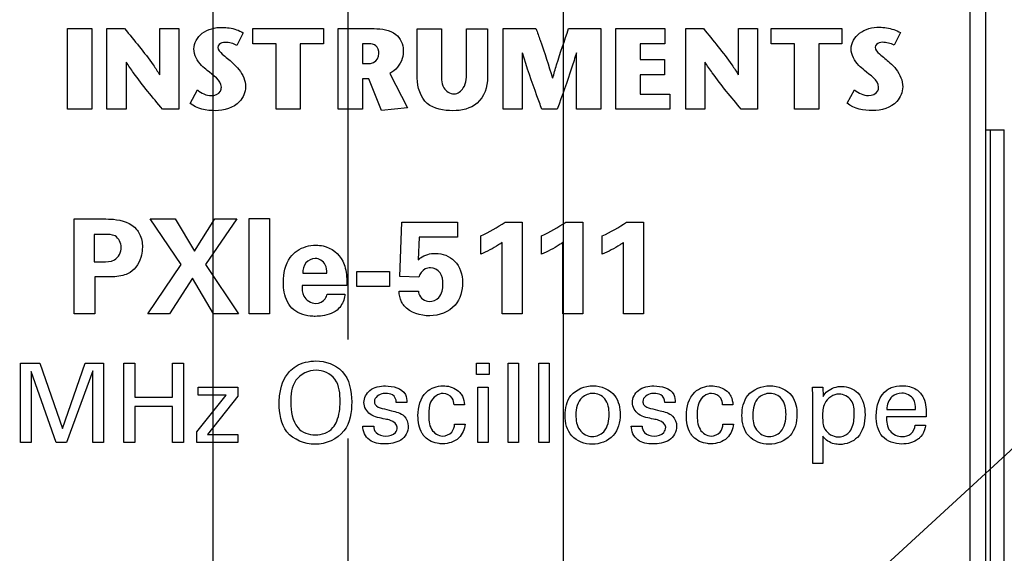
# Model space of a CAD drawing. Header units: inches. Extents: x 0 to 22, y 0 to 17.
# Tile 14 of 24: x 7.099 to 7.722, y 11.567 to 11.905. Entities that reach past the tile are written whole.
import ezdxf

# ---------------------------------------------------------------- set-up
doc = ezdxf.new("R2010")
doc.units = ezdxf.units.IN
doc.header["$LTSCALE"] = 1.21
doc.header["$MEASUREMENT"] = 0
doc.linetypes.add('CENTER', pattern=[0.6, 0.375, -0.075, 0.075, -0.075])
doc.layers.get('0').update_dxf_attribs({"linetype": 'CONTINUOUS'})
for name, color, linetype in [('DEFAULT_1', 7, 'CENTER'), ('DETAIL', 7, 'CONTINUOUS'), ('DIMENSIONS', 7, 'CONTINUOUS')]:
    doc.layers.add(name, color=color, linetype=linetype)
doc.styles.get("Standard").update_dxf_attribs({"font": 'txt', "width": 0.8})
doc.dimstyles.new('DIMSTYLE_1', dxfattribs={"dimtxt": 0.125, "dimasz": 0.18, "dimexe": 0.125, "dimexo": 0.0625, "dimgap": 0.03125, "dimtad": 0, "dimtih": 1, "dimtoh": 1, "dimzin": 0, "dimdsep": 46, "dimtxsty": 'STANDARD', "dimblk": '_FILLED', "dimblk1": '_FILLED', "dimblk2": '_FILLED', "dimcen": 0.09, "dimazin": 0, "dimtp": 0.01, "dimtm": 0.01, "dimtfac": 1, "dimtofl": 0, "dimtmove": 0, "dimatfit": 3, "dimldrblk": '_FILLED', "dimfxl": 1, "dimtolj": 1, "dimtzin": 0, "dimarcsym": 0})
doc.dimstyles.get("Standard").update_dxf_attribs({"dimtxt": 0.125, "dimasz": 0.18, "dimexe": 0.125, "dimexo": 0.0625, "dimgap": 0.09, "dimtad": 0, "dimtih": 1, "dimtoh": 1, "dimzin": 0, "dimdsep": 46, "dimtxsty": 'STANDARD', "dimblk": '_FILLED', "dimblk1": '_FILLED', "dimblk2": '_FILLED', "dimcen": 0.09, "dimazin": 0, "dimtol": 1, "dimtp": 0.02, "dimtm": 0.02, "dimtfac": 1, "dimtofl": 0, "dimtmove": 0, "dimatfit": 3, "dimldrblk": '_FILLED', "dimfxl": 1, "dimtolj": 1, "dimtzin": 0, "dimarcsym": 0})

# ---------------------------------------------------------------- blocks, each defined once
blk = doc.blocks.new('*D19')
at = {"layer": 'DIMENSIONS', "color": 2, "linetype": 'CONTINUOUS'}
for p, q in [((7.26952, 12.8752), (7.26952, 12.96272)), ((7.30709, 12.8149), (7.26952, 12.8752)), ((7.30709, 11.70244), (7.30709, 12.8149))]:
    blk.add_line(p, q, dxfattribs=at)
at = {"layer": 'DIMENSIONS', "color": 2, "linetype": 'CONTINUOUS', "insert": (7.20702, 13.02522), "char_height": 0.125, "width": 1.425, "attachment_point": 1, "rotation": 90, "line_spacing_factor": 0.9}
blk.add_mtext('2X 2.30{\\ftxt.shx;\\W1.000000;\\H0.125000; }[.091]', dxfattribs=at)
blk = doc.blocks.new('_FILLED')
at = {"color": 0, "linetype": 'BYBLOCK'}
blk.add_solid([(0, 0), (-1, 0.1736), (-1, -0.1736)], dxfattribs=at)
blk = doc.blocks.new('*D20')
at = {"layer": 'DIMENSIONS', "color": 2, "linetype": 'CONTINUOUS'}
for p, q in [((7.11274, 12.89028), (7.11274, 12.96272)), ((7.22166, 12.80887), (7.11274, 12.89028)), ((7.22166, 10.26524), (7.22166, 12.80887))]:
    blk.add_line(p, q, dxfattribs=at)
at = {"layer": 'DIMENSIONS', "color": 2, "linetype": 'CONTINUOUS', "insert": (7.05024, 13.02522), "char_height": 0.125, "width": 1.425, "attachment_point": 1, "rotation": 90, "line_spacing_factor": 0.9}
blk.add_mtext('2X 0.13{\\ftxt.shx;\\W1.000000;\\H0.125000; }[.005]', dxfattribs=at)
blk = doc.blocks.new('*D21')
at = {"layer": 'DIMENSIONS', "color": 2, "linetype": 'CONTINUOUS'}
blk.add_line((7.44331, 10.03925), (7.44331, 12.96272), dxfattribs=at)
at = {"layer": 'DIMENSIONS', "color": 2, "linetype": 'CONTINUOUS', "insert": (7.38081, 13.02522), "char_height": 0.125, "width": 1.425, "attachment_point": 1, "rotation": 90, "line_spacing_factor": 0.9}
blk.add_mtext('2X 5.76{\\ftxt.shx;\\W1.000000;\\H0.125000; }[.227]', dxfattribs=at)

msp = doc.modelspace()

# ---------------------------------------------------------------- linework, layer by layer
at = {"color": 7, "linetype": 'CONTINUOUS'}
for p, q in [((7.71037, 7.13731), (7.71037, 12.27522)), ((7.70054, 8.17572), (7.70054, 12.24572)), ((7.71037, 11.83522), (7.72209, 11.83522)), ((7.71331, 7.83522), (7.71331, 11.83522)), ((7.72192, 7.83522), (7.72192, 11.83522))]:
    msp.add_line(p, q, dxfattribs=at)
at = {"color": 40, "linetype": 'CONTINUOUS'}
for p, q in [((7.12944, 11.84825), (7.12944, 11.89928)), ((7.12944, 11.89928), (7.14482, 11.89928)), ((7.14482, 11.89928), (7.14482, 11.84825)), ((7.15445, 11.84825), (7.15445, 11.89928)), ((7.15445, 11.89928), (7.1656, 11.89928)), ((7.18779, 11.87005), (7.18779, 11.89928)), ((7.18779, 11.89928), (7.19989, 11.89928)), ((7.19989, 11.89928), (7.19989, 11.84825)), ((7.2406, 11.89667), (7.23667, 11.88864)), ((7.24665, 11.88973), (7.24665, 11.89928)), ((7.24665, 11.89928), (7.2915, 11.89928)), ((7.2915, 11.89928), (7.2915, 11.88973)), ((7.30064, 11.84825), (7.30064, 11.89928)), ((7.30064, 11.89928), (7.32339, 11.89928)), ((7.35069, 11.868), (7.35069, 11.89921)), ((7.35069, 11.89921), (7.36607, 11.89921)), ((7.36607, 11.89921), (7.36607, 11.87253)), ((7.38196, 11.87275), (7.38196, 11.89921)), ((7.38196, 11.89921), (7.39525, 11.89921)), ((7.39525, 11.89921), (7.39525, 11.86837)), ((7.40501, 11.84825), (7.40501, 11.89928)), ((7.40501, 11.89928), (7.42584, 11.89928)), ((7.44648, 11.89928), (7.46691, 11.89928)), ((7.46691, 11.89928), (7.46691, 11.84825)), ((7.47643, 11.84825), (7.47643, 11.89928)), ((7.47643, 11.89928), (7.50744, 11.89928)), ((7.50744, 11.89928), (7.50744, 11.88973)), ((7.52057, 11.84825), (7.52057, 11.89928)), ((7.52057, 11.89928), (7.53172, 11.89928)), ((7.55388, 11.87005), (7.55388, 11.89928)), ((7.55388, 11.89928), (7.566, 11.89928)), ((7.566, 11.89928), (7.566, 11.84825)), ((7.57455, 11.88973), (7.57455, 11.89928)), ((7.57455, 11.89928), (7.61939, 11.89928)), ((7.61939, 11.89928), (7.61939, 11.88973)), ((7.65636, 11.89673), (7.65243, 11.88871)), ((7.26139, 11.88973), (7.24665, 11.88973)), ((7.26139, 11.84825), (7.26139, 11.88973)), ((7.27676, 11.88973), (7.27676, 11.84825)), ((7.2915, 11.88973), (7.27676, 11.88973)), ((7.31602, 11.88973), (7.31602, 11.8772)), ((7.32011, 11.88973), (7.31602, 11.88973)), ((7.49184, 11.88973), (7.49184, 11.87967)), ((7.50744, 11.88973), (7.49184, 11.88973)), ((7.58928, 11.88973), (7.57455, 11.88973)), ((7.58928, 11.84825), (7.58928, 11.88973)), ((7.60466, 11.88973), (7.60466, 11.84825)), ((7.61939, 11.88973), (7.60466, 11.88973)), ((7.16655, 11.87815), (7.16655, 11.84825)), ((7.4171, 11.88398), (7.4171, 11.84825)), ((7.45153, 11.84825), (7.45153, 11.88398)), ((7.49184, 11.87967), (7.50706, 11.87967)), ((7.50706, 11.87967), (7.50706, 11.87012)), ((7.53266, 11.87815), (7.53266, 11.84825)), ((7.31602, 11.8772), (7.32041, 11.8772)), ((7.31602, 11.86757), (7.31602, 11.84825)), ((7.32003, 11.86757), (7.31602, 11.86757)), ((7.32812, 11.84737), (7.32003, 11.86757)), ((7.3333, 11.87093), (7.34461, 11.84904)), ((7.49184, 11.87012), (7.49184, 11.8578)), ((7.50706, 11.87012), (7.49184, 11.87012)), ((7.207, 11.85197), (7.21166, 11.86043)), ((7.62275, 11.85204), (7.62742, 11.86049)), ((7.49184, 11.8578), (7.51056, 11.8578)), ((7.51056, 11.8578), (7.51056, 11.84825)), ((7.14482, 11.84825), (7.12944, 11.84825)), ((7.16655, 11.84825), (7.15445, 11.84825)), ((7.19989, 11.84825), (7.18961, 11.84825)), ((7.27676, 11.84825), (7.26139, 11.84825)), ((7.31602, 11.84825), (7.30064, 11.84825)), ((7.34461, 11.84904), (7.32812, 11.84737)), ((7.4171, 11.84825), (7.40501, 11.84825)), ((7.43927, 11.84825), (7.42956, 11.84825)), ((7.46691, 11.84825), (7.45153, 11.84825)), ((7.51056, 11.84825), (7.47643, 11.84825)), ((7.53266, 11.84825), (7.52057, 11.84825)), ((7.566, 11.84825), (7.55569, 11.84825)), ((7.60466, 11.84825), (7.58928, 11.84825)), ((7.13369, 11.71873), (7.13369, 11.77878)), ((7.13369, 11.77878), (7.15226, 11.77878)), ((7.20143, 11.74988), (7.18169, 11.77895)), ((7.18169, 11.77895), (7.1976, 11.77895)), ((7.1976, 11.77895), (7.20976, 11.75846)), ((7.20976, 11.75846), (7.22275, 11.77895)), ((7.23657, 11.77895), (7.21675, 11.74996)), ((7.22275, 11.77895), (7.23657, 11.77895)), ((7.24436, 11.71873), (7.24436, 11.77912)), ((7.24436, 11.77912), (7.25727, 11.77912)), ((7.25727, 11.77912), (7.25727, 11.71873)), ((7.33969, 11.74239), (7.34102, 11.77678)), ((7.34102, 11.77678), (7.37625, 11.77678)), ((7.37625, 11.77678), (7.37625, 11.76729)), ((7.40626, 11.77686), (7.417, 11.77686)), ((7.417, 11.77686), (7.417, 11.71873)), ((7.44467, 11.77686), (7.45542, 11.77686)), ((7.45542, 11.77686), (7.45542, 11.71873)), ((7.4831, 11.77686), (7.49384, 11.77686)), ((7.49384, 11.77686), (7.49384, 11.71873)), ((7.14643, 11.76904), (7.14643, 11.75171)), ((7.15293, 11.76904), (7.14643, 11.76904)), ((7.35201, 11.76729), (7.35126, 11.75288)), ((7.37625, 11.76729), (7.35201, 11.76729)), ((7.39085, 11.75655), (7.39085, 11.76812)), ((7.42927, 11.75655), (7.42927, 11.76812)), ((7.46769, 11.75655), (7.46769, 11.76812)), ((7.40443, 11.71873), (7.40443, 11.76396)), ((7.44284, 11.71873), (7.44284, 11.76396)), ((7.48127, 11.71873), (7.48127, 11.76396)), ((7.14643, 11.75171), (7.1516, 11.75171)), ((7.18027, 11.71873), (7.20143, 11.74988)), ((7.21675, 11.74996), (7.23774, 11.71873)), ((7.14677, 11.74213), (7.14677, 11.71873)), ((7.15552, 11.74213), (7.14677, 11.74213)), ((7.20851, 11.74138), (7.1941, 11.71873)), ((7.22192, 11.71873), (7.20851, 11.74138)), ((7.27826, 11.74439), (7.29351, 11.74439)), ((7.31253, 11.73605), (7.31253, 11.74547)), ((7.31253, 11.74547), (7.33318, 11.74547)), ((7.33318, 11.74547), (7.33318, 11.73605)), ((7.35176, 11.74205), (7.33969, 11.74239)), ((7.30608, 11.73663), (7.27784, 11.73663)), ((7.33318, 11.73605), (7.31253, 11.73605)), ((7.29375, 11.73122), (7.305, 11.73122)), ((7.33919, 11.73305), (7.35152, 11.73305)), ((7.14677, 11.71873), (7.13369, 11.71873)), ((7.1941, 11.71873), (7.18027, 11.71873)), ((7.23774, 11.71873), (7.22192, 11.71873)), ((7.25727, 11.71873), (7.24436, 11.71873)), ((7.417, 11.71873), (7.40443, 11.71873)), ((7.45542, 11.71873), (7.44284, 11.71873)), ((7.49384, 11.71873), (7.48127, 11.71873)), ((7.09973, 11.63739), (7.09973, 11.68758)), ((7.09973, 11.68758), (7.11203, 11.68758)), ((7.11203, 11.68758), (7.12622, 11.64622)), ((7.12622, 11.64622), (7.14074, 11.68758)), ((7.14074, 11.68758), (7.15222, 11.68758)), ((7.15222, 11.68758), (7.15222, 11.63739)), ((7.16515, 11.63739), (7.16515, 11.68758)), ((7.16515, 11.68758), (7.1721, 11.68758)), ((7.1721, 11.68758), (7.1721, 11.66603)), ((7.19595, 11.66603), (7.19595, 11.68758)), ((7.19595, 11.68758), (7.20289, 11.68758)), ((7.20289, 11.68758), (7.20289, 11.63739)), ((7.38828, 11.68028), (7.38828, 11.68744)), ((7.38828, 11.68744), (7.39613, 11.68744)), ((7.39613, 11.68744), (7.39613, 11.68028)), ((7.40834, 11.63739), (7.40834, 11.68751)), ((7.40834, 11.68751), (7.41487, 11.68751)), ((7.41487, 11.68751), (7.41487, 11.63739)), ((7.42765, 11.63739), (7.42765, 11.68751)), ((7.42765, 11.68751), (7.43419, 11.68751)), ((7.43419, 11.68751), (7.43419, 11.63739)), ((7.10647, 11.6823), (7.10647, 11.63739)), ((7.12233, 11.63739), (7.10647, 11.6823)), ((7.1454, 11.68257), (7.12893, 11.63739)), ((7.1454, 11.63739), (7.1454, 11.68257)), ((7.39613, 11.68028), (7.38828, 11.68028)), ((7.21222, 11.66735), (7.21222, 11.67229)), ((7.21222, 11.67229), (7.23732, 11.67229)), ((7.23732, 11.67229), (7.23732, 11.66673)), ((7.38897, 11.63739), (7.38897, 11.67229)), ((7.38897, 11.67229), (7.39551, 11.67229)), ((7.39551, 11.67229), (7.39551, 11.63739)), ((7.60071, 11.67229), (7.60731, 11.67229)), ((7.60091, 11.66659), (7.60071, 11.67229)), ((7.60731, 11.67229), (7.60745, 11.66652)), ((7.21126, 11.64413), (7.22988, 11.66735)), ((7.22988, 11.66735), (7.21222, 11.66735)), ((7.23732, 11.66673), (7.21807, 11.64247)), ((7.60091, 11.62398), (7.60091, 11.66659)), ((7.1721, 11.66603), (7.19595, 11.66603)), ((7.1721, 11.66006), (7.1721, 11.63739)), ((7.19595, 11.66006), (7.1721, 11.66006)), ((7.19595, 11.63739), (7.19595, 11.66006)), ((7.34413, 11.66263), (7.33745, 11.66263)), ((7.38065, 11.66109), (7.37406, 11.66109)), ((7.51393, 11.66263), (7.50725, 11.66263)), ((7.55045, 11.66109), (7.54385, 11.66109)), ((7.67261, 11.65365), (7.64751, 11.65365)), ((7.64779, 11.65825), (7.66593, 11.65825)), ((7.31632, 11.64775), (7.32321, 11.64775)), ((7.37433, 11.649), (7.38094, 11.649)), ((7.48612, 11.64775), (7.493, 11.64775)), ((7.54412, 11.649), (7.55073, 11.649)), ((7.66573, 11.6483), (7.67225, 11.6483)), ((7.21126, 11.63739), (7.21126, 11.64413)), ((7.21807, 11.64247), (7.23732, 11.64247)), ((7.23732, 11.64247), (7.23732, 11.63739)), ((7.60738, 11.64128), (7.60738, 11.62398)), ((7.10647, 11.63739), (7.09973, 11.63739)), ((7.12893, 11.63739), (7.12233, 11.63739)), ((7.15222, 11.63739), (7.1454, 11.63739)), ((7.1721, 11.63739), (7.16515, 11.63739)), ((7.20289, 11.63739), (7.19595, 11.63739)), ((7.23732, 11.63739), (7.21126, 11.63739)), ((7.39551, 11.63739), (7.38897, 11.63739)), ((7.41487, 11.63739), (7.40834, 11.63739)), ((7.43419, 11.63739), (7.42765, 11.63739)), ((7.60738, 11.62398), (7.60091, 11.62398))]:
    msp.add_line(p, q, dxfattribs=at)
for centre, radius, start, end in [((7.35888, 11.84244), 0.0809, 293.28208, 305.85333), ((7.39727, 11.84246), 0.08093, 293.28694, 305.8529), ((7.4357, 11.84246), 0.08093, 293.28694, 305.8529)]:
    msp.add_arc(centre, radius, start, end, dxfattribs=at)
for points, knots in [([(7.1656, 11.89928), (7.17177, 11.89172), (7.17963, 11.88237), (7.18649, 11.87222), (7.18763, 11.87005)], [0, 0, 0, 0, 0.799011, 1, 1, 1, 1]), ([(7.20941, 11.88639), (7.20941, 11.89014), (7.21431, 11.89827), (7.22289, 11.90009), (7.22726, 11.90009)], [0, 0, 0, 0, 0.461973, 1, 1, 1, 1]), ([(7.22726, 11.90009), (7.22879, 11.90009), (7.23339, 11.89967), (7.23797, 11.8983), (7.2406, 11.89667)], [0, 0, 0, 0, 0.330753, 1, 1, 1, 1]), ([(7.32339, 11.89928), (7.32814, 11.89928), (7.33758, 11.89825), (7.3419, 11.88933), (7.3419, 11.88566)], [0, 0, 0, 0, 0.563568, 1, 1, 1, 1]), ([(7.42584, 11.89928), (7.42672, 11.89683), (7.43045, 11.88645), (7.43395, 11.87597), (7.43628, 11.86787)], [0, 0, 0, 0, 0.235617, 1, 1, 1, 1]), ([(7.43642, 11.86787), (7.43721, 11.87074), (7.44027, 11.8813), (7.44389, 11.89169), (7.44648, 11.89928)], [0, 0, 0, 0, 0.270841, 1, 1, 1, 1]), ([(7.53172, 11.89928), (7.53789, 11.89172), (7.54574, 11.88237), (7.5526, 11.87222), (7.55374, 11.87005)], [0, 0, 0, 0, 0.799015, 1, 1, 1, 1]), ([(7.62517, 11.88645), (7.62517, 11.8902), (7.63007, 11.89832), (7.63865, 11.90016), (7.64302, 11.90016)], [0, 0, 0, 0, 0.462394, 1, 1, 1, 1]), ([(7.64302, 11.90016), (7.64455, 11.90016), (7.64915, 11.89974), (7.65375, 11.89838), (7.65636, 11.89673)], [0, 0, 0, 0, 0.331731, 1, 1, 1, 1]), ([(7.22916, 11.89054), (7.2285, 11.89054), (7.22659, 11.89045), (7.22463, 11.88871), (7.22463, 11.88742)], [0, 0, 0, 0, 0.340247, 1, 1, 1, 1]), ([(7.64492, 11.89061), (7.64426, 11.89061), (7.64234, 11.89052), (7.64041, 11.88876), (7.64041, 11.88748)], [0, 0, 0, 0, 0.340075, 1, 1, 1, 1]), ([(7.21784, 11.87275), (7.21664, 11.87381), (7.21248, 11.87719), (7.20941, 11.88256), (7.20941, 11.88639)], [0, 0, 0, 0, 0.294592, 1, 1, 1, 1]), ([(7.22463, 11.88742), (7.22463, 11.88574), (7.22844, 11.88211), (7.23182, 11.87958), (7.2339, 11.87764)], [0, 0, 0, 0, 0.372076, 1, 1, 1, 1]), ([(7.32652, 11.88346), (7.32652, 11.88526), (7.3254, 11.88913), (7.32165, 11.88973), (7.32011, 11.88973)], [0, 0, 0, 0, 0.539471, 1, 1, 1, 1]), ([(7.3419, 11.88566), (7.3419, 11.88389), (7.34135, 11.87797), (7.33699, 11.87274), (7.3333, 11.87093)], [0, 0, 0, 0, 0.300944, 1, 1, 1, 1]), ([(7.63363, 11.87282), (7.63242, 11.87387), (7.62825, 11.87725), (7.62517, 11.88261), (7.62517, 11.88645)], [0, 0, 0, 0, 0.295137, 1, 1, 1, 1]), ([(7.64041, 11.88748), (7.64041, 11.88579), (7.6442, 11.88217), (7.64757, 11.87964), (7.64966, 11.87771)], [0, 0, 0, 0, 0.372139, 1, 1, 1, 1]), ([(7.18961, 11.84825), (7.18337, 11.8558), (7.17518, 11.86535), (7.1681, 11.87575), (7.16671, 11.87815)], [0, 0, 0, 0, 0.779596, 1, 1, 1, 1]), ([(7.32041, 11.8772), (7.32132, 11.8772), (7.32451, 11.87779), (7.32652, 11.88125), (7.32652, 11.88346)], [0, 0, 0, 0, 0.291943, 1, 1, 1, 1]), ([(7.42956, 11.84825), (7.42851, 11.85105), (7.42412, 11.86286), (7.42001, 11.87478), (7.41724, 11.88398)], [0, 0, 0, 0, 0.237231, 1, 1, 1, 1]), ([(7.45137, 11.88398), (7.45041, 11.88075), (7.4467, 11.86873), (7.44243, 11.8569), (7.43927, 11.84825)], [0, 0, 0, 0, 0.267584, 1, 1, 1, 1]), ([(7.55569, 11.84825), (7.54946, 11.8558), (7.54129, 11.86536), (7.53419, 11.87575), (7.5328, 11.87815)], [0, 0, 0, 0, 0.779431, 1, 1, 1, 1]), ([(7.2339, 11.87764), (7.23533, 11.87632), (7.23958, 11.87226), (7.24207, 11.86627), (7.24207, 11.86233)], [0, 0, 0, 0, 0.330898, 1, 1, 1, 1]), ([(7.36607, 11.87253), (7.36607, 11.86891), (7.36525, 11.86213), (7.37147, 11.85794), (7.37396, 11.85794)], [0, 0, 0, 0, 0.592627, 1, 1, 1, 1]), ([(7.37396, 11.85794), (7.3763, 11.85794), (7.38209, 11.86244), (7.38196, 11.869), (7.38196, 11.87275)], [0, 0, 0, 0, 0.384012, 1, 1, 1, 1]), ([(7.64966, 11.87771), (7.65109, 11.87638), (7.65534, 11.87232), (7.65783, 11.86633), (7.65783, 11.86239)], [0, 0, 0, 0, 0.330929, 1, 1, 1, 1]), ([(7.37323, 11.8473), (7.36762, 11.8473), (7.35474, 11.8493), (7.35069, 11.86224), (7.35069, 11.868)], [0, 0, 0, 0, 0.493079, 1, 1, 1, 1]), ([(7.39525, 11.86837), (7.39525, 11.86252), (7.39101, 11.84997), (7.3786, 11.8473), (7.37323, 11.8473)], [0, 0, 0, 0, 0.521127, 1, 1, 1, 1]), ([(7.22039, 11.85685), (7.22257, 11.85685), (7.2262, 11.85822), (7.22682, 11.86135), (7.22682, 11.86218)], [0, 0, 0, 0, 0.72364, 1, 1, 1, 1]), ([(7.24207, 11.86233), (7.24207, 11.85901), (7.23819, 11.85005), (7.22847, 11.8473), (7.22303, 11.8473)], [0, 0, 0, 0, 0.378641, 1, 1, 1, 1]), ([(7.63618, 11.85693), (7.63835, 11.85693), (7.64198, 11.85829), (7.64258, 11.86142), (7.64258, 11.86225)], [0, 0, 0, 0, 0.722547, 1, 1, 1, 1]), ([(7.65783, 11.86239), (7.65783, 11.85907), (7.65395, 11.85013), (7.64425, 11.84737), (7.63881, 11.84737)], [0, 0, 0, 0, 0.378669, 1, 1, 1, 1]), ([(7.15226, 11.77878), (7.15433, 11.77878), (7.16163, 11.77881), (7.16975, 11.77631), (7.17316, 11.77221)], [0, 0, 0, 0, 0.27986, 1, 1, 1, 1]), ([(7.17316, 11.77221), (7.17391, 11.7713), (7.17612, 11.76793), (7.17684, 11.76379), (7.17684, 11.76096)], [0, 0, 0, 0, 0.292418, 1, 1, 1, 1]), ([(7.1635, 11.76087), (7.1635, 11.76359), (7.16064, 11.76923), (7.15517, 11.76904), (7.15293, 11.76904)], [0, 0, 0, 0, 0.547239, 1, 1, 1, 1]), ([(7.1516, 11.75171), (7.15413, 11.75171), (7.16028, 11.75148), (7.1635, 11.75783), (7.1635, 11.76087)], [0, 0, 0, 0, 0.454034, 1, 1, 1, 1]), ([(7.17684, 11.76096), (7.17684, 11.75928), (7.17629, 11.75327), (7.17283, 11.74734), (7.16917, 11.74497)], [0, 0, 0, 0, 0.278259, 1, 1, 1, 1]), ([(7.28659, 11.76221), (7.28815, 11.76221), (7.29493, 11.76165), (7.30129, 11.75674), (7.30359, 11.75204)], [0, 0, 0, 0, 0.229369, 1, 1, 1, 1]), ([(7.40443, 11.76396), (7.4037, 11.76341), (7.39944, 11.76049), (7.39479, 11.75815), (7.39085, 11.75655)], [0, 0, 0, 0, 0.177143, 1, 1, 1, 1]), ([(7.44284, 11.76396), (7.44211, 11.76341), (7.43785, 11.76049), (7.4332, 11.75815), (7.42927, 11.75655)], [0, 0, 0, 0, 0.177019, 1, 1, 1, 1]), ([(7.48127, 11.76396), (7.48054, 11.76341), (7.47628, 11.76049), (7.47162, 11.75815), (7.46769, 11.75655)], [0, 0, 0, 0, 0.177124, 1, 1, 1, 1]), ([(7.26602, 11.73881), (7.26602, 11.74423), (7.26761, 11.75227), (7.2731, 11.75756), (7.27476, 11.75871)], [0, 0, 0, 0, 0.728605, 1, 1, 1, 1]), ([(7.28617, 11.75379), (7.28399, 11.75379), (7.27925, 11.75147), (7.27838, 11.74667), (7.27826, 11.74439)], [0, 0, 0, 0, 0.488832, 1, 1, 1, 1]), ([(7.29351, 11.74439), (7.29351, 11.74622), (7.29327, 11.75078), (7.28867, 11.75379), (7.28617, 11.75379)], [0, 0, 0, 0, 0.423429, 1, 1, 1, 1]), ([(7.35126, 11.75288), (7.35178, 11.75333), (7.35475, 11.75597), (7.35898, 11.75704), (7.36226, 11.75704)], [0, 0, 0, 0, 0.173619, 1, 1, 1, 1]), ([(7.36226, 11.75704), (7.3666, 11.75704), (7.37637, 11.75338), (7.37942, 11.7434), (7.37942, 11.73855)], [0, 0, 0, 0, 0.472511, 1, 1, 1, 1]), ([(7.30359, 11.75204), (7.30427, 11.75066), (7.30609, 11.74569), (7.30625, 11.74033), (7.30608, 11.73663)], [0, 0, 0, 0, 0.294133, 1, 1, 1, 1]), ([(7.35917, 11.74788), (7.35799, 11.74788), (7.35454, 11.74733), (7.35241, 11.74411), (7.35176, 11.74205)], [0, 0, 0, 0, 0.353177, 1, 1, 1, 1]), ([(7.36693, 11.73747), (7.36693, 11.73997), (7.36642, 11.74518), (7.36142, 11.74788), (7.35917, 11.74788)], [0, 0, 0, 0, 0.527229, 1, 1, 1, 1]), ([(7.16917, 11.74497), (7.16808, 11.74427), (7.16372, 11.74235), (7.15891, 11.74213), (7.15552, 11.74213)], [0, 0, 0, 0, 0.277883, 1, 1, 1, 1]), ([(7.27143, 11.72239), (7.26852, 11.72544), (7.2663, 11.73139), (7.26602, 11.73719), (7.26602, 11.73881)], [0, 0, 0, 0, 0.722341, 1, 1, 1, 1]), ([(7.27784, 11.73663), (7.27784, 11.73439), (7.27787, 11.72886), (7.28349, 11.72539), (7.28643, 11.72539)], [0, 0, 0, 0, 0.43348, 1, 1, 1, 1]), ([(7.35834, 11.72656), (7.36051, 11.72656), (7.3659, 11.72885), (7.36693, 11.73456), (7.36693, 11.73747)], [0, 0, 0, 0, 0.42742, 1, 1, 1, 1]), ([(7.37942, 11.73855), (7.37942, 11.73354), (7.37629, 11.72192), (7.36447, 11.71748), (7.35868, 11.71748)], [0, 0, 0, 0, 0.464158, 1, 1, 1, 1]), ([(7.28643, 11.72539), (7.28869, 11.72539), (7.2924, 11.72699), (7.2935, 11.73021), (7.29375, 11.73122)], [0, 0, 0, 0, 0.685228, 1, 1, 1, 1]), ([(7.305, 11.73122), (7.30495, 11.73063), (7.3046, 11.72729), (7.30291, 11.72406), (7.301, 11.72206)], [0, 0, 0, 0, 0.176936, 1, 1, 1, 1]), ([(7.34243, 11.72381), (7.34176, 11.72461), (7.33989, 11.72739), (7.33928, 11.73079), (7.33919, 11.73305)], [0, 0, 0, 0, 0.315531, 1, 1, 1, 1]), ([(7.35152, 11.73305), (7.35148, 11.73253), (7.35198, 11.72924), (7.35559, 11.72656), (7.35834, 11.72656)], [0, 0, 0, 0, 0.161598, 1, 1, 1, 1]), ([(7.28625, 11.71715), (7.28518, 11.71715), (7.27993, 11.71742), (7.27436, 11.71935), (7.27143, 11.72239)], [0, 0, 0, 0, 0.202054, 1, 1, 1, 1]), ([(7.301, 11.72206), (7.29842, 11.71934), (7.29293, 11.71748), (7.28775, 11.71715), (7.28625, 11.71715)], [0, 0, 0, 0, 0.71502, 1, 1, 1, 1]), ([(7.26987, 11.68216), (7.27109, 11.68348), (7.27588, 11.68745), (7.28229, 11.6889), (7.28663, 11.6889)], [0, 0, 0, 0, 0.292876, 1, 1, 1, 1]), ([(7.28663, 11.6889), (7.29257, 11.6889), (7.30654, 11.68409), (7.30928, 11.66974), (7.30928, 11.66297)], [0, 0, 0, 0, 0.467282, 1, 1, 1, 1]), ([(7.26341, 11.66214), (7.26341, 11.66371), (7.26372, 11.67074), (7.26612, 11.67812), (7.26987, 11.68216)], [0, 0, 0, 0, 0.221724, 1, 1, 1, 1]), ([(7.2867, 11.68306), (7.28194, 11.68306), (7.27146, 11.678), (7.27071, 11.66738), (7.27071, 11.66255)], [0, 0, 0, 0, 0.496508, 1, 1, 1, 1]), ([(7.30192, 11.66304), (7.30192, 11.66793), (7.30128, 11.67838), (7.29111, 11.68306), (7.2867, 11.68306)], [0, 0, 0, 0, 0.525959, 1, 1, 1, 1]), ([(7.31701, 11.66255), (7.31701, 11.66541), (7.32039, 11.67192), (7.32723, 11.67312), (7.33065, 11.67312)], [0, 0, 0, 0, 0.455164, 1, 1, 1, 1]), ([(7.35118, 11.65435), (7.35118, 11.65962), (7.35364, 11.66986), (7.36328, 11.67319), (7.36704, 11.67319)], [0, 0, 0, 0, 0.583711, 1, 1, 1, 1]), ([(7.36704, 11.67319), (7.36777, 11.67319), (7.37163, 11.67297), (7.37571, 11.6713), (7.37774, 11.66888)], [0, 0, 0, 0, 0.187823, 1, 1, 1, 1]), ([(7.44424, 11.65442), (7.44424, 11.65881), (7.4463, 11.66918), (7.45687, 11.67319), (7.46197, 11.67319)], [0, 0, 0, 0, 0.462446, 1, 1, 1, 1]), ([(7.46197, 11.67319), (7.46704, 11.67319), (7.47725, 11.66898), (7.47907, 11.65902), (7.47907, 11.65491)], [0, 0, 0, 0, 0.552189, 1, 1, 1, 1]), ([(7.48681, 11.66255), (7.48681, 11.66541), (7.49018, 11.67192), (7.49702, 11.67312), (7.50043, 11.67312)], [0, 0, 0, 0, 0.455424, 1, 1, 1, 1]), ([(7.52098, 11.65435), (7.52098, 11.65962), (7.52344, 11.66985), (7.53307, 11.67319), (7.53682, 11.67319)], [0, 0, 0, 0, 0.583947, 1, 1, 1, 1]), ([(7.53682, 11.67319), (7.53755, 11.67319), (7.54142, 11.67296), (7.54551, 11.67131), (7.54754, 11.66888)], [0, 0, 0, 0, 0.187804, 1, 1, 1, 1]), ([(7.55612, 11.65442), (7.55612, 11.65881), (7.55818, 11.66917), (7.56874, 11.67319), (7.57384, 11.67319)], [0, 0, 0, 0, 0.462634, 1, 1, 1, 1]), ([(7.57384, 11.67319), (7.57891, 11.67319), (7.58913, 11.66898), (7.59094, 11.65902), (7.59094, 11.65491)], [0, 0, 0, 0, 0.552311, 1, 1, 1, 1]), ([(7.60745, 11.66652), (7.60819, 11.66777), (7.61124, 11.67139), (7.61615, 11.67285), (7.61933, 11.67285)], [0, 0, 0, 0, 0.313351, 1, 1, 1, 1]), ([(7.61933, 11.67285), (7.62299, 11.67285), (7.6321, 11.66926), (7.634, 11.65964), (7.634, 11.65477)], [0, 0, 0, 0, 0.429261, 1, 1, 1, 1]), ([(7.64793, 11.67062), (7.64874, 11.67119), (7.65171, 11.67275), (7.65512, 11.67319), (7.65745, 11.67319)], [0, 0, 0, 0, 0.297009, 1, 1, 1, 1]), ([(7.65745, 11.67319), (7.66054, 11.67319), (7.66635, 11.67223), (7.67261, 11.66436), (7.6727, 11.65766), (7.67261, 11.65365)], [0, 0, 0, 0, 0.327229, 0.575183, 1, 1, 1, 1]), ([(7.33071, 11.66832), (7.33021, 11.66832), (7.32729, 11.6683), (7.32362, 11.6658), (7.32362, 11.66332)], [0, 0, 0, 0, 0.169937, 1, 1, 1, 1]), ([(7.33745, 11.66263), (7.33753, 11.66442), (7.33578, 11.66817), (7.33219, 11.66832), (7.33071, 11.66832)], [0, 0, 0, 0, 0.54955, 1, 1, 1, 1]), ([(7.3671, 11.6684), (7.36388, 11.6684), (7.35807, 11.66379), (7.35807, 11.6578), (7.35807, 11.65526)], [0, 0, 0, 0, 0.558556, 1, 1, 1, 1]), ([(7.37406, 11.66109), (7.37393, 11.66256), (7.37335, 11.66639), (7.36929, 11.6684), (7.3671, 11.6684)], [0, 0, 0, 0, 0.402355, 1, 1, 1, 1]), ([(7.37774, 11.66888), (7.37832, 11.6682), (7.37998, 11.66589), (7.38052, 11.66301), (7.38065, 11.66109)], [0, 0, 0, 0, 0.317807, 1, 1, 1, 1]), ([(7.46197, 11.6684), (7.45946, 11.6684), (7.45275, 11.66593), (7.45105, 11.65869), (7.45105, 11.65484)], [0, 0, 0, 0, 0.39433, 1, 1, 1, 1]), ([(7.47211, 11.65512), (7.47211, 11.65855), (7.4712, 11.66542), (7.46467, 11.6684), (7.46197, 11.6684)], [0, 0, 0, 0, 0.559139, 1, 1, 1, 1]), ([(7.5005, 11.66832), (7.5, 11.66832), (7.49708, 11.6683), (7.49342, 11.6658), (7.49342, 11.66332)], [0, 0, 0, 0, 0.169277, 1, 1, 1, 1]), ([(7.50725, 11.66263), (7.50732, 11.66442), (7.50557, 11.66817), (7.50198, 11.66832), (7.5005, 11.66832)], [0, 0, 0, 0, 0.549311, 1, 1, 1, 1]), ([(7.53689, 11.6684), (7.53367, 11.6684), (7.52785, 11.66379), (7.52786, 11.6578), (7.52786, 11.65526)], [0, 0, 0, 0, 0.558556, 1, 1, 1, 1]), ([(7.54385, 11.66109), (7.54372, 11.66256), (7.54314, 11.6664), (7.53908, 11.6684), (7.53689, 11.6684)], [0, 0, 0, 0, 0.401892, 1, 1, 1, 1]), ([(7.54754, 11.66888), (7.54812, 11.6682), (7.54977, 11.66589), (7.55032, 11.66301), (7.55045, 11.66109)], [0, 0, 0, 0, 0.317528, 1, 1, 1, 1]), ([(7.57384, 11.6684), (7.57133, 11.6684), (7.56462, 11.66593), (7.56293, 11.65869), (7.56293, 11.65484)], [0, 0, 0, 0, 0.394137, 1, 1, 1, 1]), ([(7.584, 11.65512), (7.584, 11.65855), (7.58307, 11.66543), (7.57654, 11.6684), (7.57384, 11.6684)], [0, 0, 0, 0, 0.558959, 1, 1, 1, 1]), ([(7.61759, 11.66798), (7.61397, 11.66798), (7.6072, 11.66334), (7.60716, 11.65659), (7.60716, 11.6538)], [0, 0, 0, 0, 0.565264, 1, 1, 1, 1]), ([(7.62718, 11.65519), (7.62718, 11.65817), (7.62682, 11.66464), (7.62049, 11.66798), (7.61759, 11.66798)], [0, 0, 0, 0, 0.507182, 1, 1, 1, 1]), ([(7.65731, 11.66853), (7.65508, 11.66853), (7.6496, 11.66681), (7.64784, 11.66113), (7.64779, 11.65825)], [0, 0, 0, 0, 0.435457, 1, 1, 1, 1]), ([(7.66593, 11.65825), (7.66598, 11.66042), (7.66563, 11.66582), (7.66008, 11.66853), (7.65731, 11.66853)], [0, 0, 0, 0, 0.438959, 1, 1, 1, 1]), ([(7.28608, 11.63621), (7.27961, 11.63621), (7.2654, 11.64167), (7.26341, 11.65588), (7.26341, 11.66214)], [0, 0, 0, 0, 0.507948, 1, 1, 1, 1]), ([(7.30928, 11.66297), (7.30928, 11.65663), (7.30726, 11.64218), (7.29279, 11.63621), (7.28608, 11.63621)], [0, 0, 0, 0, 0.485959, 1, 1, 1, 1]), ([(7.2974, 11.64671), (7.29842, 11.64796), (7.30122, 11.65305), (7.30192, 11.65893), (7.30192, 11.66304)], [0, 0, 0, 0, 0.282035, 1, 1, 1, 1]), ([(7.33044, 11.65213), (7.32721, 11.65287), (7.32076, 11.6535), (7.31701, 11.65977), (7.31701, 11.66255)], [0, 0, 0, 0, 0.544325, 1, 1, 1, 1]), ([(7.32362, 11.66332), (7.32362, 11.66264), (7.32422, 11.66015), (7.32693, 11.65931), (7.32856, 11.65887)], [0, 0, 0, 0, 0.287186, 1, 1, 1, 1]), ([(7.50023, 11.65213), (7.497, 11.65287), (7.49055, 11.65351), (7.48681, 11.65977), (7.48681, 11.66255)], [0, 0, 0, 0, 0.544082, 1, 1, 1, 1]), ([(7.49342, 11.66332), (7.49342, 11.66264), (7.49401, 11.66015), (7.49673, 11.65931), (7.49836, 11.65887)], [0, 0, 0, 0, 0.287067, 1, 1, 1, 1]), ([(7.32856, 11.65887), (7.33054, 11.6584), (7.33521, 11.65725), (7.3403, 11.65602), (7.34239, 11.65407)], [0, 0, 0, 0, 0.416625, 1, 1, 1, 1]), ([(7.35536, 11.64101), (7.3548, 11.64166), (7.35196, 11.64547), (7.35118, 11.6505), (7.35118, 11.65435)], [0, 0, 0, 0, 0.183504, 1, 1, 1, 1]), ([(7.35807, 11.65526), (7.35807, 11.652), (7.35799, 11.64555), (7.36404, 11.64142), (7.36675, 11.64142)], [0, 0, 0, 0, 0.545467, 1, 1, 1, 1]), ([(7.46141, 11.63621), (7.45676, 11.63621), (7.44664, 11.63976), (7.44424, 11.64988), (7.44424, 11.65442)], [0, 0, 0, 0, 0.505971, 1, 1, 1, 1]), ([(7.45105, 11.65484), (7.45105, 11.65155), (7.45191, 11.64468), (7.45852, 11.64107), (7.46155, 11.64107)], [0, 0, 0, 0, 0.52148, 1, 1, 1, 1]), ([(7.47907, 11.65491), (7.47907, 11.65028), (7.47653, 11.63996), (7.46621, 11.63621), (7.46141, 11.63621)], [0, 0, 0, 0, 0.491213, 1, 1, 1, 1]), ([(7.46155, 11.64107), (7.46414, 11.64107), (7.47087, 11.64403), (7.47211, 11.65129), (7.47211, 11.65512)], [0, 0, 0, 0, 0.403625, 1, 1, 1, 1]), ([(7.49836, 11.65887), (7.50034, 11.6584), (7.505, 11.65725), (7.5101, 11.65603), (7.51218, 11.65407)], [0, 0, 0, 0, 0.416594, 1, 1, 1, 1]), ([(7.52514, 11.64101), (7.52458, 11.64166), (7.52176, 11.64548), (7.52098, 11.6505), (7.52098, 11.65435)], [0, 0, 0, 0, 0.183248, 1, 1, 1, 1]), ([(7.52786, 11.65526), (7.52786, 11.652), (7.52778, 11.64554), (7.53384, 11.64142), (7.53655, 11.64142)], [0, 0, 0, 0, 0.545159, 1, 1, 1, 1]), ([(7.57328, 11.63621), (7.56864, 11.63621), (7.55852, 11.63976), (7.55612, 11.64988), (7.55612, 11.65442)], [0, 0, 0, 0, 0.505791, 1, 1, 1, 1]), ([(7.56293, 11.65484), (7.56293, 11.65155), (7.56378, 11.64468), (7.57041, 11.64107), (7.57343, 11.64107)], [0, 0, 0, 0, 0.521348, 1, 1, 1, 1]), ([(7.59094, 11.65491), (7.59094, 11.65028), (7.58841, 11.63996), (7.57808, 11.63621), (7.57328, 11.63621)], [0, 0, 0, 0, 0.491111, 1, 1, 1, 1]), ([(7.57343, 11.64107), (7.57602, 11.64107), (7.58276, 11.64403), (7.584, 11.65129), (7.584, 11.65512)], [0, 0, 0, 0, 0.403658, 1, 1, 1, 1]), ([(7.60716, 11.6538), (7.60716, 11.65107), (7.60731, 11.64466), (7.61375, 11.64086), (7.61697, 11.64086)], [0, 0, 0, 0, 0.458577, 1, 1, 1, 1]), ([(7.634, 11.65477), (7.634, 11.64976), (7.63171, 11.63969), (7.62207, 11.63607), (7.61808, 11.63607)], [0, 0, 0, 0, 0.556725, 1, 1, 1, 1]), ([(7.62433, 11.64427), (7.62613, 11.64671), (7.62703, 11.65067), (7.62718, 11.65443), (7.62718, 11.65519)], [0, 0, 0, 0, 0.798648, 1, 1, 1, 1]), ([(7.65724, 11.63635), (7.65287, 11.63635), (7.64285, 11.63954), (7.64104, 11.64966), (7.64104, 11.65421)], [0, 0, 0, 0, 0.489725, 1, 1, 1, 1]), ([(7.64751, 11.65365), (7.64746, 11.65056), (7.64819, 11.64389), (7.65468, 11.64107), (7.65752, 11.64107)], [0, 0, 0, 0, 0.521171, 1, 1, 1, 1]), ([(7.32995, 11.63642), (7.32668, 11.63642), (7.31947, 11.63736), (7.3163, 11.6445), (7.31632, 11.64775)], [0, 0, 0, 0, 0.502308, 1, 1, 1, 1]), ([(7.32321, 11.64775), (7.32317, 11.64629), (7.32439, 11.6423), (7.32865, 11.64142), (7.33085, 11.64142)], [0, 0, 0, 0, 0.399769, 1, 1, 1, 1]), ([(7.33808, 11.64691), (7.33808, 11.64895), (7.33459, 11.65146), (7.33158, 11.65187), (7.33044, 11.65213)], [0, 0, 0, 0, 0.636008, 1, 1, 1, 1]), ([(7.36675, 11.64142), (7.36887, 11.64142), (7.37315, 11.64306), (7.37426, 11.64722), (7.37433, 11.649)], [0, 0, 0, 0, 0.541884, 1, 1, 1, 1]), ([(7.38094, 11.649), (7.38074, 11.64579), (7.37778, 11.63873), (7.37043, 11.63649), (7.36683, 11.63649)], [0, 0, 0, 0, 0.472845, 1, 1, 1, 1]), ([(7.49974, 11.63642), (7.49647, 11.63642), (7.48925, 11.63736), (7.48609, 11.6445), (7.48612, 11.64775)], [0, 0, 0, 0, 0.502379, 1, 1, 1, 1]), ([(7.493, 11.64775), (7.49296, 11.64628), (7.49418, 11.6423), (7.49845, 11.64142), (7.50065, 11.64142)], [0, 0, 0, 0, 0.399653, 1, 1, 1, 1]), ([(7.50788, 11.64691), (7.50788, 11.64895), (7.50438, 11.65146), (7.50136, 11.65187), (7.50023, 11.65213)], [0, 0, 0, 0, 0.636177, 1, 1, 1, 1]), ([(7.53655, 11.64142), (7.53866, 11.64142), (7.54295, 11.64306), (7.54405, 11.64722), (7.54412, 11.649)], [0, 0, 0, 0, 0.541739, 1, 1, 1, 1]), ([(7.55073, 11.649), (7.55053, 11.64579), (7.54757, 11.63873), (7.54021, 11.63649), (7.53662, 11.63649)], [0, 0, 0, 0, 0.472701, 1, 1, 1, 1]), ([(7.65752, 11.64107), (7.65944, 11.64107), (7.66373, 11.64212), (7.6655, 11.64627), (7.66573, 11.6483)], [0, 0, 0, 0, 0.483993, 1, 1, 1, 1]), ([(7.67225, 11.6483), (7.67219, 11.64781), (7.6719, 11.64518), (7.67072, 11.64259), (7.66927, 11.64101)], [0, 0, 0, 0, 0.189431, 1, 1, 1, 1]), ([(7.61808, 11.63607), (7.61689, 11.63607), (7.61285, 11.63643), (7.60888, 11.63883), (7.60738, 11.64128)], [0, 0, 0, 0, 0.292581, 1, 1, 1, 1]), ([(7.61697, 11.64086), (7.61748, 11.64086), (7.62022, 11.64102), (7.62302, 11.64247), (7.62433, 11.64427)], [0, 0, 0, 0, 0.187447, 1, 1, 1, 1]), ([(7.36683, 11.63649), (7.36607, 11.63649), (7.36194, 11.63673), (7.35765, 11.6385), (7.35536, 11.64101)], [0, 0, 0, 0, 0.182853, 1, 1, 1, 1]), ([(7.53662, 11.63649), (7.53586, 11.63649), (7.53173, 11.63673), (7.52744, 11.6385), (7.52514, 11.64101)], [0, 0, 0, 0, 0.182437, 1, 1, 1, 1]), ([(7.66927, 11.64101), (7.6688, 11.64048), (7.66562, 11.63745), (7.66089, 11.63635), (7.65724, 11.63635)], [0, 0, 0, 0, 0.162023, 1, 1, 1, 1])]:
    msp.add_open_spline(points, degree=3, knots=knots, dxfattribs=at)
for points in [[(7.23667, 11.88864), (7.23447, 11.88999), (7.23174, 11.89054), (7.22916, 11.89054)], [(7.65243, 11.88871), (7.65022, 11.89005), (7.6475, 11.89061), (7.64492, 11.89061)], [(7.22682, 11.86218), (7.22682, 11.8668), (7.22133, 11.86971), (7.21784, 11.87275)], [(7.64258, 11.86225), (7.64258, 11.86687), (7.6371, 11.86977), (7.63363, 11.87282)], [(7.21166, 11.86043), (7.21415, 11.8585), (7.21725, 11.85685), (7.22039, 11.85685)], [(7.62742, 11.86049), (7.62993, 11.85858), (7.63303, 11.85693), (7.63618, 11.85693)], [(7.22303, 11.8473), (7.21746, 11.8473), (7.21133, 11.84847), (7.207, 11.85197)], [(7.63881, 11.84737), (7.63324, 11.84737), (7.6271, 11.84855), (7.62275, 11.85204)], [(7.27476, 11.75871), (7.27819, 11.76099), (7.28248, 11.76221), (7.28659, 11.76221)], [(7.35868, 11.71748), (7.35287, 11.71748), (7.34618, 11.71937), (7.34243, 11.72381)], [(7.33065, 11.67312), (7.33521, 11.67312), (7.34119, 11.67178), (7.34323, 11.6677)], [(7.50043, 11.67312), (7.505, 11.67312), (7.51097, 11.67178), (7.51302, 11.6677)], [(7.34323, 11.6677), (7.34395, 11.66614), (7.34413, 11.66434), (7.34413, 11.66263)], [(7.51302, 11.6677), (7.51375, 11.66614), (7.51393, 11.66434), (7.51393, 11.66263)], [(7.64104, 11.65421), (7.64104, 11.66014), (7.64306, 11.66723), (7.64793, 11.67062)], [(7.27071, 11.66255), (7.27071, 11.65707), (7.27172, 11.65098), (7.27516, 11.64671)], [(7.34239, 11.65407), (7.3441, 11.6525), (7.34504, 11.64994), (7.34504, 11.64761)], [(7.51218, 11.65407), (7.51389, 11.6525), (7.51482, 11.64994), (7.51482, 11.64761)], [(7.34504, 11.64761), (7.34504, 11.64427), (7.34314, 11.64054), (7.3403, 11.63878)], [(7.51482, 11.64761), (7.51482, 11.64427), (7.51293, 11.64055), (7.5101, 11.63878)], [(7.27516, 11.64671), (7.27767, 11.64358), (7.28227, 11.64212), (7.28628, 11.64212)], [(7.28628, 11.64212), (7.29029, 11.64212), (7.29483, 11.64364), (7.2974, 11.64671)], [(7.33085, 11.64142), (7.33302, 11.64142), (7.33561, 11.64195), (7.33697, 11.64364)], [(7.33697, 11.64364), (7.33767, 11.64455), (7.33808, 11.64576), (7.33808, 11.64691)], [(7.50065, 11.64142), (7.50282, 11.64142), (7.50541, 11.64195), (7.50677, 11.64364)], [(7.50677, 11.64364), (7.50746, 11.64456), (7.50788, 11.64576), (7.50788, 11.64691)], [(7.3403, 11.63878), (7.33729, 11.63693), (7.33349, 11.63642), (7.32995, 11.63642)], [(7.5101, 11.63878), (7.50708, 11.63693), (7.50328, 11.63642), (7.49974, 11.63642)]]:
    msp.add_open_spline(points, degree=3, dxfattribs=at)
at = {"layer": 'DEFAULT_1', "color": 7, "linetype": 'CENTER'}
msp.add_line((7.30709, 11.31022), (7.30709, 11.63994), dxfattribs=at)

# ---------------------------------------------------------------- dimensions: what is measured, and where the dimension line sits
at = {"layer": 'DIMENSIONS', "color": 2, "linetype": 'CONTINUOUS'}
for feature_location, offset, origin, picture, middle in [((7.22166, 10.26524), (-0.10892, 2.69748), (7.21637, 10.20274), '*D20', (7.11274, 13.73772)), ((7.30709, 11.70244), (-0.03757, 1.26028), (7.21637, 11.63994), '*D19', (7.26952, 13.73772)), ((7.44331, 10.03925), (0, 2.92346), (7.21637, 9.97675), '*D21', (7.44331, 13.73772))]:
    dim = msp.add_ordinate_dim(feature_location=feature_location, offset=offset, dtype=1, origin=origin, text='2X <>', dimstyle='DIMSTYLE_1', dxfattribs=at)
    dim.commit()
    dim.dimension.update_dxf_attribs({"geometry": picture, "text_midpoint": middle})

# ---------------------------------------------------------------- leaders
at = {"layer": 'DETAIL', "color": 2, "linetype": 'CONTINUOUS'}
msp.add_leader([(7.47401, 11.4009), (8.47207, 12.31728), (8.65207, 12.31728)], dimstyle='STANDARD', override={"dimtad": 0}, dxfattribs=at)

doc.saveas('drawing.dxf')
